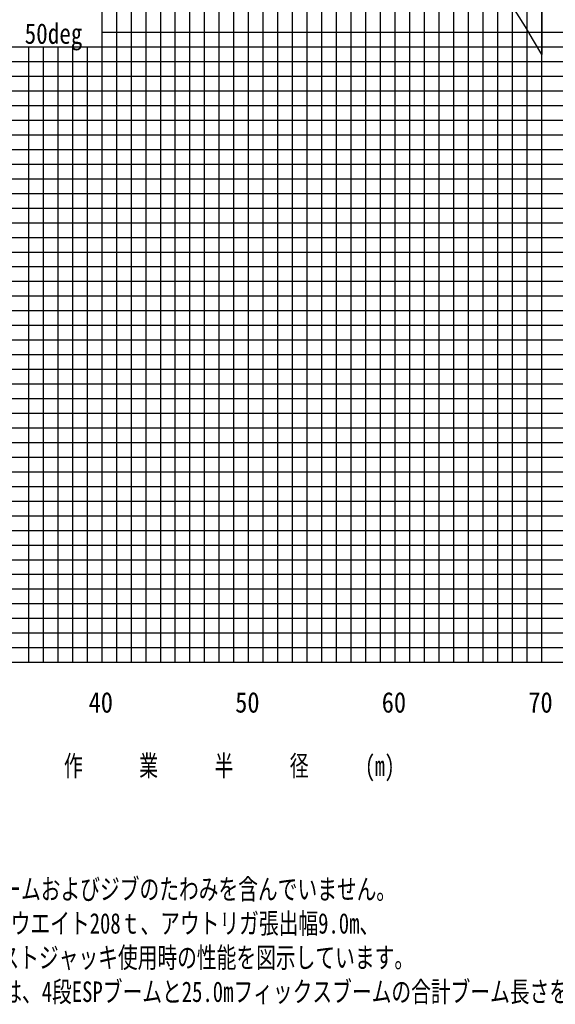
# Model space of a CAD drawing. Extents: x -435160 to 60202, y -141577 to 51651.
# Tile 22 of 41: x -206901 to -170356, y -141538 to -74332. Entities that reach past the tile are written whole.
import ezdxf

# ---------------------------------------------------------------- set-up
doc = ezdxf.new("R2010")
doc.units = 0
doc.layers.get('0').update_dxf_attribs({"linetype": 'CONTINUOUS'})

msp = doc.modelspace()

# ---------------------------------------------------------------- linework, layer by layer
at = {"color": 14, "linetype": 'Continuous'}
for p, q in [((-201282.294651, -118188.795841), (-201282.294651, 21811.204159)), ((-171282.294651, -118188.795841), (-171282.294651, 21811.204159)), ((-191282.294651, -118188.795841), (-191282.294651, 12811.204159)), ((-181282.294651, -118188.795841), (-181282.294651, 4811.204159)), ((-236867.644363, -78188.795841), (-131282.294651, -78188.795841)), ((-238424.510246, -88188.795841), (-131282.294651, -88188.795841)), ((-239770.337312, -98188.795841), (-131282.294651, -98188.795841)), ((-240284.308068, -108188.795841), (-131282.294651, -108188.795841)), ((-241282.294651, -118188.795841), (-131282.294651, -118188.795841))]:
    msp.add_line(p, q, dxfattribs=at)
at = {"color": 252, "linetype": 'Continuous'}
for p, q in [((-200282.294651, -118188.795841), (-200282.294651, 21811.204159)), ((-199282.294651, -118188.795841), (-199282.294651, 21811.204159)), ((-198282.294651, -118188.795841), (-198282.294651, 21811.204159)), ((-197282.294651, -118188.795841), (-197282.294651, 21811.204159)), ((-196282.294651, -118188.795841), (-196282.294651, 21811.204159)), ((-190282.294651, -118188.795841), (-190282.294651, 21811.204159)), ((-189282.294651, -118188.795841), (-189282.294651, 21811.204159)), ((-188282.294651, -118188.795841), (-188282.294651, 21811.204159)), ((-187282.294651, -118188.795841), (-187282.294651, 21811.204159)), ((-186282.294651, -118188.795841), (-186282.294651, 21811.204159)), ((-185282.294651, -118188.795841), (-185282.294651, 21811.204159)), ((-184282.294651, -118188.795841), (-184282.294651, 21811.204159)), ((-178282.294651, -118188.795841), (-178282.294651, 21811.204159)), ((-177282.294651, -118188.795841), (-177282.294651, 21811.204159)), ((-176282.294651, -118188.795841), (-176282.294651, 21811.204159)), ((-175282.294651, -118188.795841), (-175282.294651, 21811.204159)), ((-174282.294651, -118188.795841), (-174282.294651, 21811.204159)), ((-173282.294651, -118188.795841), (-173282.294651, 21811.204159)), ((-172282.294651, -118188.795841), (-172282.294651, 21811.204159)), ((-195282.294651, -118188.795841), (-195282.294651, 12811.204159)), ((-194282.294651, -118188.795841), (-194282.294651, 12811.204159)), ((-193282.294651, -118188.795841), (-193282.294651, 12811.204159)), ((-192282.294651, -118188.795841), (-192282.294651, 12811.204159)), ((-183282.294651, -118188.795841), (-183282.294651, 4811.204159)), ((-182282.294651, -118188.795841), (-182282.294651, 4811.204159)), ((-180282.294651, -118188.795841), (-180282.294651, 4811.204159)), ((-179282.294651, -118188.795841), (-179282.294651, 4811.204159)), ((-201282.294651, -75188.795841), (-131282.294651, -75188.795841)), ((-236586.56271, -76188.795841), (-131282.294651, -76188.795841)), ((-206282.294651, -118188.795841), (-206282.294651, -76188.795841)), ((-205282.294651, -118188.795841), (-205282.294651, -76188.795841)), ((-204282.294651, -118188.795841), (-204282.294651, -76188.795841)), ((-203282.294651, -118188.795841), (-203282.294651, -76188.795841)), ((-202282.294651, -118188.795841), (-202282.294651, -76188.795841)), ((-236727.103537, -77188.795841), (-131282.294651, -77188.795841)), ((-237008.18519, -79188.795841), (-131282.294651, -79188.795841)), ((-237148.726016, -80188.795841), (-131282.294651, -80188.795841)), ((-237289.266843, -81188.795841), (-131282.294651, -81188.795841)), ((-237429.807669, -82188.795841), (-131282.294651, -82188.795841)), ((-237570.348496, -83188.795841), (-131282.294651, -83188.795841)), ((-237710.889322, -84188.795841), (-131282.294651, -84188.795841)), ((-237851.430149, -85188.795841), (-131282.294651, -85188.795841)), ((-238118.374816, -86188.795841), (-131282.294651, -86188.795841)), ((-238283.969411, -87188.795841), (-131282.294651, -87188.795841)), ((-238565.05108, -89188.795841), (-131282.294651, -89188.795841)), ((-238705.591915, -90188.795841), (-131282.294651, -90188.795841)), ((-238903.691205, -91188.795841), (-131282.294651, -91188.795841)), ((-238927.092304, -92188.795841), (-131282.294651, -92188.795841)), ((-239067.633138, -93188.795841), (-131282.294651, -93188.795841)), ((-239208.173973, -94188.795841), (-131282.294651, -94188.795841)), ((-239348.714808, -95188.795841), (-131282.294651, -95188.795841)), ((-239489.255642, -96188.795841), (-131282.294651, -96188.795841)), ((-239629.796477, -97188.795841), (-131282.294651, -97188.795841)), ((-239910.878147, -99188.795841), (-131282.294651, -99188.795841)), ((-240051.418981, -100188.795841), (-131282.294651, -100188.795841)), ((-240145.50799, -101188.795841), (-131282.294651, -101188.795841)), ((-240228.77605, -102188.795841), (-131282.294651, -102188.795841)), ((-240369.316885, -103188.795841), (-131282.294651, -103188.795841)), ((-240509.857719, -104188.795841), (-131282.294651, -104188.795841)), ((-240454.595594, -105188.795841), (-131282.294651, -105188.795841)), ((-240368.12662, -106188.795841), (-131282.294651, -106188.795841)), ((-240988.752998, -107188.795841), (-131282.294651, -107188.795841)), ((-240242.398793, -109188.795841), (-131282.294651, -109188.795841)), ((-240200.489517, -110188.795841), (-131282.294651, -110188.795841)), ((-240116.535555, -111188.795841), (-131282.294651, -111188.795841)), ((-240074.62628, -112188.795841), (-131282.294651, -112188.795841)), ((-240032.717004, -113188.795841), (-131282.294651, -113188.795841)), ((-238014.849439, -114188.795841), (-131282.294651, -114188.795841)), ((-237659.179622, -115188.795841), (-131282.294651, -115188.795841)), ((-236030.125606, -116188.795841), (-131282.294651, -116188.795841)), ((-236030.125606, -117188.795841), (-131282.294651, -117188.795841))]:
    msp.add_line(p, q, dxfattribs=at)
at = {"color": 151, "linetype": 'Continuous'}
msp.add_line((-171282.299666, -72566.116786), (-171282.299666, -76696.44885), dxfattribs=at)
at = {"color": 255, "linetype": 'Continuous'}
msp.add_line((-241282.294651, -118188.795841), (-131282.294651, -118188.795841), dxfattribs=at)
at = {"color": 151, "linetype": 'Continuous'}
msp.add_arc((-243182.294651, -118124.999514), 82981.53947, 29.950417, 77.677263, dxfattribs=at)

# ---------------------------------------------------------------- texts
at = {"color": 7, "linetype": 'Continuous', "char_height": 1400, "attachment_point": 1}
for s, insert in [('\\W0.827255;\\A1;50deg', (-206562.840321, -74577.715495)), ('\\W0.872378;\\A1;40', (-202198.474047, -120226.873731)), ('\\W0.872378;\\A1;50', (-192198.473823, -120226.873731)), ('\\W0.872378;\\A1;60', (-182198.473823, -120226.873731)), ('\\W0.872378;\\A1;70', (-172198.473823, -120226.873731)), ('\\W0.705600;\\A1;作\u3000\u3000\u3000業\u3000\u3000\u3000半\u3000\u3000\u3000径\u3000\u3000\u3000(m)', (-203882.981913, -124555.752961)), ('\\W0.740176;\\A1;(注意)1.上図はブームおよびジブのたわみを含んでいません｡\\P\u3000\u3000\u3000 2.カウンタウエイト208ｔ、アウトリガ張出幅9.0m、\\P\u3000\u3000\u3000\u3000\u3000\u3000アシストジャッキ使用時の性能を図示しています。\\P    3.ブーム長さは、4段ESPブームと25.0mフィックスブームの合計ブーム長さを示しています。', (-219059.018776, -132977.853304))]:
    msp.add_mtext(s, dxfattribs=dict(at, insert=insert))

doc.saveas('drawing.dxf')
